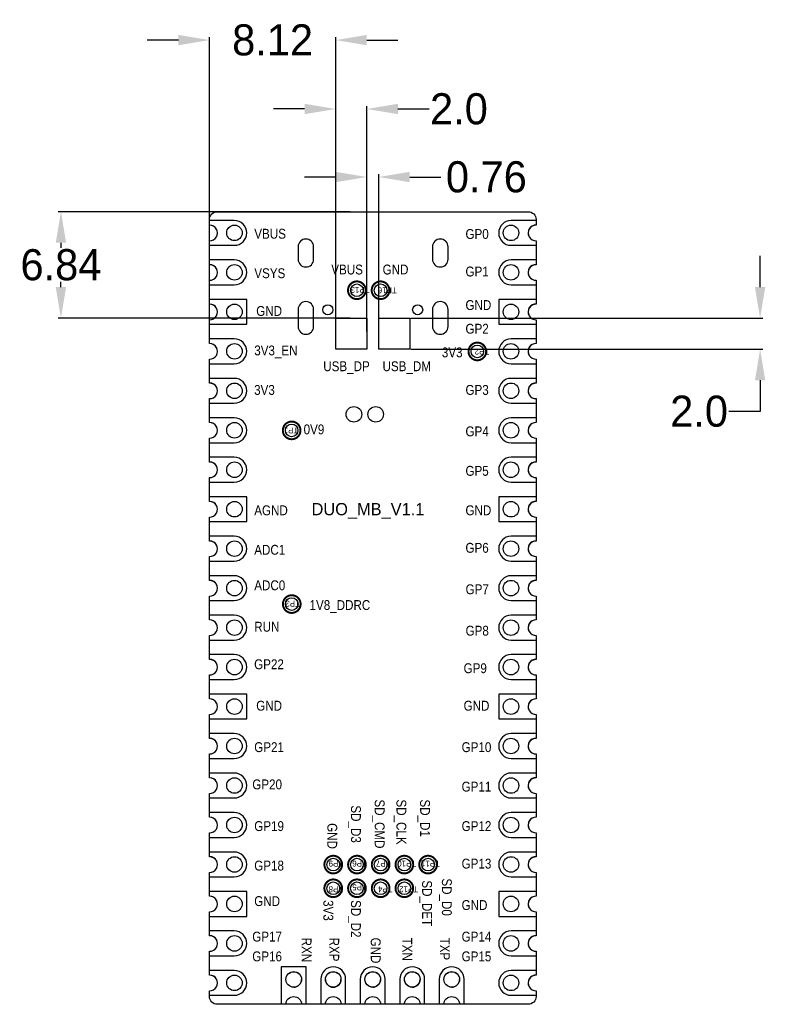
# Model space of a CAD drawing. Extents: x -90 to -42, y -87.3 to -23.9.
import ezdxf

# ---------------------------------------------------------------- set-up
doc = ezdxf.new("R2010")
doc.units = 0
doc.header["$MEASUREMENT"] = 0
doc.layers.get('0').update_dxf_attribs({"linetype": 'CONTINUOUS'})
doc.layers.get('Defpoints').update_dxf_attribs({"linetype": 'CONTINUOUS'})
for name, color, linetype in [('BG_OUTLINE', 254, 'CONTINUOUS'), ('BG_SILKSCREEN_BOTTOM', 30, 'CONTINUOUS'), ('PG_SILKSCREEN_BOTTOM', 143, 'CONTINUOUS'), ('PIN_BOTTOM', 1, 'CONTINUOUS'), ('RD_ASSEMBLY_BOTTOM', 6, 'CONTINUOUS')]:
    doc.layers.add(name, color=color, linetype=linetype)
doc.dimstyles.new('DUO标注', dxfattribs={"dimtxt": 2, "dimasz": 2, "dimexe": 0.18, "dimexo": 0.0625, "dimgap": 0.09, "dimtad": 0, "dimtih": 1, "dimtoh": 1, "dimdec": 4, "dimzin": 0, "dimdsep": 46, "dimtxsty": 'STANDARD', "dimcen": 0.09, "dimclre": 140, "dimadec": 0, "dimazin": 0, "dimtfac": 1, "dimtdec": 4, "dimtofl": 0, "dimtmove": 0, "dimatfit": 3, "dimfxl": 1, "dimtolj": 1, "dimtzin": 0, "dimarcsym": 0})

# ---------------------------------------------------------------- blocks, each defined once
blk = doc.blocks.new('*D11')
at = {"color": 0, "linetype": 'Continuous', "lineweight": -2, "transparency": 16777216}
for p, q in [((-71.655, -29.676), (-73.655, -29.676)), ((-65.655, -29.676), (-63.655, -29.676))]:
    blk.add_line(p, q, dxfattribs=at)
at = {"color": 140, "linetype": 'Continuous', "lineweight": -2, "transparency": 16777216}
for p, q in [((-69.655, -43.613), (-69.655, -29.496)), ((-67.655, -43.613), (-67.655, -29.496))]:
    blk.add_line(p, q, dxfattribs=at)
at = {"color": 0, "linetype": 'Continuous', "transparency": 16777216}
for points in [[(-71.655, -29.343), (-71.655, -30.009), (-69.655, -29.676)], [(-65.655, -29.343), (-65.655, -30.009), (-67.655, -29.676)]]:
    blk.add_solid(points, dxfattribs=at)
at = {"layer": 'Defpoints', "color": 0, "linetype": 'Continuous', "transparency": 16777216}
for p in [(-67.655, -29.676), (-69.655, -43.676), (-67.655, -43.676)]:
    blk.add_point(p, dxfattribs=at)
at = {"color": 0, "linetype": 'Continuous', "transparency": 16777216, "insert": (-61.731, -29.676), "char_height": 2, "width": 8.68667, "attachment_point": 5}
blk.add_mtext('\\A1;2.0', dxfattribs=at)
blk = doc.blocks.new('*D12')
at = {"color": 0, "linetype": 'Continuous', "lineweight": -2, "transparency": 16777216}
for p, q in [((-69.655, -34.053), (-71.655, -34.053)), ((-64.893, -34.053), (-62.893, -34.053))]:
    blk.add_line(p, q, dxfattribs=at)
at = {"color": 140, "linetype": 'Continuous', "lineweight": -2, "transparency": 16777216}
for p, q in [((-67.655, -43.993), (-67.655, -33.873)), ((-66.893, -43.993), (-66.893, -33.873))]:
    blk.add_line(p, q, dxfattribs=at)
at = {"color": 0, "linetype": 'Continuous', "transparency": 16777216}
for points in [[(-69.655, -33.72), (-69.655, -34.386), (-67.655, -34.053)], [(-64.893, -33.72), (-64.893, -34.386), (-66.893, -34.053)]]:
    blk.add_solid(points, dxfattribs=at)
at = {"layer": 'Defpoints', "color": 0, "linetype": 'Continuous', "transparency": 16777216}
for p in [(-66.893, -34.053), (-67.655, -44.055), (-66.893, -44.055)]:
    blk.add_point(p, dxfattribs=at)
at = {"color": 0, "linetype": 'Continuous', "transparency": 16777216, "insert": (-59.969, -34.053), "char_height": 2, "attachment_point": 5}
blk.add_mtext('\\A1;0.76', dxfattribs=at)
blk = doc.blocks.new('*D13')
at = {"color": 0, "linetype": 'Continuous', "lineweight": -2, "transparency": 16777216}
for p, q in [((-42.367, -41.134), (-42.367, -39.134)), ((-42.367, -47.134), (-42.367, -49.134)), ((-42.367, -49.134), (-44.367, -49.134))]:
    blk.add_line(p, q, dxfattribs=at)
at = {"color": 140, "linetype": 'Continuous', "lineweight": -2, "transparency": 16777216}
for p, q in [((-64.83, -43.134), (-42.187, -43.134)), ((-64.83, -45.134), (-42.187, -45.134))]:
    blk.add_line(p, q, dxfattribs=at)
at = {"color": 0, "linetype": 'Continuous', "transparency": 16777216}
for points in [[(-42.7, -41.134), (-42.033, -41.134), (-42.367, -43.134)], [(-42.7, -47.134), (-42.033, -47.134), (-42.367, -45.134)]]:
    blk.add_solid(points, dxfattribs=at)
at = {"layer": 'Defpoints', "color": 0, "linetype": 'Continuous', "transparency": 16777216}
for p in [(-64.893, -43.134), (-64.893, -45.134), (-42.367, -45.134)]:
    blk.add_point(p, dxfattribs=at)
at = {"color": 0, "linetype": 'Continuous', "transparency": 16777216, "insert": (-46.29, -49.134), "char_height": 2, "attachment_point": 5}
blk.add_mtext('\\A1;2.0', dxfattribs=at)
blk = doc.blocks.new('*D14')
at = {"color": 140, "linetype": 'Continuous', "lineweight": -2, "transparency": 16777216}
for p, q in [((-68.717, -36.286), (-87.503, -36.286)), ((-68.717, -43.134), (-87.503, -43.134))]:
    blk.add_line(p, q, dxfattribs=at)
at = {"color": 0, "linetype": 'Continuous', "lineweight": -2, "transparency": 16777216}
for p, q in [((-87.323, -38.286), (-87.323, -38.62)), ((-87.323, -41.134), (-87.323, -40.8))]:
    blk.add_line(p, q, dxfattribs=at)
at = {"color": 0, "linetype": 'Continuous', "transparency": 16777216}
for points in [[(-87.656, -38.286), (-86.99, -38.286), (-87.323, -36.286)], [(-87.656, -41.134), (-86.99, -41.134), (-87.323, -43.134)]]:
    blk.add_solid(points, dxfattribs=at)
at = {"layer": 'Defpoints', "color": 0, "linetype": 'Continuous', "transparency": 16777216}
for p in [(-87.323, -36.286), (-68.655, -36.286), (-68.655, -43.134)]:
    blk.add_point(p, dxfattribs=at)
at = {"color": 0, "linetype": 'Continuous', "transparency": 16777216, "insert": (-87.323, -39.71), "char_height": 2, "attachment_point": 5}
blk.add_mtext('\\A1;6.84', dxfattribs=at)
blk = doc.blocks.new('*D15')
at = {"color": 0, "linetype": 'Continuous', "lineweight": -2, "transparency": 16777216}
for p, q in [((-79.772, -25.242), (-81.772, -25.242)), ((-67.655, -25.242), (-65.655, -25.242))]:
    blk.add_line(p, q, dxfattribs=at)
at = {"color": 140, "linetype": 'Continuous', "lineweight": -2, "transparency": 16777216}
for p, q in [((-77.772, -44.072), (-77.772, -25.062)), ((-69.655, -44.072), (-69.655, -25.062))]:
    blk.add_line(p, q, dxfattribs=at)
at = {"color": 0, "linetype": 'Continuous', "transparency": 16777216}
for points in [[(-79.772, -24.909), (-79.772, -25.576), (-77.772, -25.242)], [(-67.655, -24.909), (-67.655, -25.576), (-69.655, -25.242)]]:
    blk.add_solid(points, dxfattribs=at)
at = {"layer": 'Defpoints', "color": 0, "linetype": 'Continuous', "transparency": 16777216}
for p in [(-77.772, -25.242), (-77.772, -44.134), (-69.655, -44.134)]:
    blk.add_point(p, dxfattribs=at)
at = {"color": 0, "linetype": 'Continuous', "transparency": 16777216, "insert": (-73.713, -25.242), "char_height": 2, "attachment_point": 5}
blk.add_mtext('\\A1;8.12', dxfattribs=at)

msp = doc.modelspace()

# ---------------------------------------------------------------- linework, layer by layer
at = {"layer": 'BG_OUTLINE'}
msp.add_lwpolyline([(-57.27203, -87.28567), (-64.23188, -87.28567), (-65.23188, -87.28567), (-66.77188, -87.28567), (-67.77188, -87.28567), (-69.31188, -87.28567), (-70.31188, -87.28567), (-77.27199, -87.28567, -0.414257), (-77.77186, -86.78555), (-77.77186, -86.41547, 1.020488), (-77.77186, -85.41572), (-77.77186, -83.87547, 1.020488), (-77.77186, -82.87572), (-77.77186, -81.33547, 1.020488), (-77.77186, -80.33572), (-77.77186, -78.79547, 1.020488), (-77.77186, -77.79572), (-77.77186, -76.25547, 1.020488), (-77.77186, -75.25572), (-77.77186, -73.71547, 1.020488), (-77.77186, -72.71572), (-77.77186, -71.17547, 1.020488), (-77.77186, -70.17572), (-77.77186, -68.63547, 1.020488), (-77.77186, -67.63572), (-77.77186, -66.09547, 1.020488), (-77.77186, -65.09572), (-77.77186, -63.55547, 1.020488), (-77.77186, -62.55572), (-77.77186, -61.01547, 1.020488), (-77.77186, -60.01572), (-77.77186, -58.47547, 1.020488), (-77.77186, -57.47572), (-77.77186, -55.93547, 1.020488), (-77.77186, -54.93572), (-77.77186, -53.39547, 1.020488), (-77.77186, -52.39572), (-77.77186, -50.85547, 1.020488), (-77.77186, -49.85572), (-77.77186, -48.31547, 1.020488), (-77.77186, -47.31572), (-77.77186, -45.77547, 1.020488), (-77.77186, -44.77572), (-77.77186, -43.23547, 1.020488), (-77.77186, -42.23572), (-77.77186, -40.69547, 1.020488), (-77.77186, -39.69572), (-77.77186, -38.15547, 1.020488), (-77.77186, -37.15572), (-77.77186, -36.78565, -0.414149), (-77.27199, -36.28577), (-57.27203, -36.28577, -0.414224), (-56.7719, -36.78565), (-56.7719, -37.15572, 1.020355), (-56.7719, -38.15547), (-56.7719, -39.69572, 1.020355), (-56.7719, -40.69547), (-56.7719, -42.23572, 1.020355), (-56.7719, -43.23547), (-56.7719, -44.77572, 1.020355), (-56.7719, -45.77547), (-56.7719, -47.31572, 1.020355), (-56.7719, -48.31547), (-56.7719, -49.85572, 1.020355), (-56.7719, -50.85547), (-56.7719, -52.39572, 1.020355), (-56.7719, -53.39547), (-56.7719, -54.93572, 1.020355), (-56.7719, -55.93547), (-56.7719, -57.47572, 1.020355), (-56.7719, -58.47547), (-56.7719, -60.01572, 1.020355), (-56.7719, -61.01547), (-56.7719, -62.55572, 1.020355), (-56.7719, -63.55547), (-56.7719, -65.09572, 1.020355), (-56.7719, -66.09547), (-56.7719, -67.63572, 1.020355), (-56.7719, -68.63547), (-56.7719, -70.17572, 1.020355), (-56.7719, -71.17547), (-56.7719, -72.71572, 1.020355), (-56.7719, -73.71547), (-56.7719, -75.25572, 1.020355), (-56.7719, -76.25547), (-56.7719, -77.79572, 1.020355), (-56.7719, -78.79547), (-56.7719, -80.33572, 1.020355), (-56.7719, -81.33547), (-56.7719, -82.87572, 1.020355), (-56.7719, -83.87547), (-56.7719, -85.41572, 1.020355), (-56.7719, -86.41547), (-56.7719, -86.78555, -0.414332)], format="xyb", close=True, dxfattribs=at)
for points in [[(-76.66543, -37.64848, -1), (-75.66518, -37.64848)], [(-58.88543, -37.64848, -1), (-57.88518, -37.64848)], [(-75.66518, -37.64848, -1), (-76.66543, -37.64848)], [(-57.88518, -37.64848, -1), (-58.88543, -37.64848)], [(-76.66543, -40.18848, -1), (-75.66518, -40.18848)], [(-58.88543, -40.18848, -1), (-57.88518, -40.18848)], [(-75.66518, -40.18848, -1), (-76.66543, -40.18848)], [(-57.88518, -40.18848, -1), (-58.88543, -40.18848)], [(-76.66543, -42.72848, -1), (-75.66518, -42.72848)], [(-58.88543, -42.72848, -1), (-57.88518, -42.72848)], [(-75.66518, -42.72848, -1), (-76.66543, -42.72848)], [(-57.88518, -42.72848, -1), (-58.88543, -42.72848)], [(-76.66543, -45.26848, -1), (-75.66518, -45.26848)], [(-58.88543, -45.26848, -1), (-57.88518, -45.26848)], [(-75.66518, -45.26848, -1), (-76.66543, -45.26848)], [(-57.88518, -45.26848, -1), (-58.88543, -45.26848)], [(-76.66543, -47.80848, -1), (-75.66518, -47.80848)], [(-58.88543, -47.80848, -1), (-57.88518, -47.80848)], [(-75.66518, -47.80848, -1), (-76.66543, -47.80848)], [(-57.88518, -47.80848, -1), (-58.88543, -47.80848)], [(-76.66543, -50.34848, -1), (-75.66518, -50.34848)], [(-58.88543, -50.34848, -1), (-57.88518, -50.34848)], [(-75.66518, -50.34848, -1), (-76.66543, -50.34848)], [(-57.88518, -50.34848, -1), (-58.88543, -50.34848)], [(-76.66543, -52.88848, -1), (-75.66518, -52.88848)], [(-58.88543, -52.88848, -1), (-57.88518, -52.88848)], [(-75.66518, -52.88848, -1), (-76.66543, -52.88848)], [(-57.88518, -52.88848, -1), (-58.88543, -52.88848)], [(-76.66543, -55.42848, -1), (-75.66518, -55.42848)], [(-58.88543, -55.42848, -1), (-57.88518, -55.42848)], [(-75.66518, -55.42848, -1), (-76.66543, -55.42848)], [(-57.88518, -55.42848, -1), (-58.88543, -55.42848)], [(-76.66543, -57.96848, -1), (-75.66518, -57.96848)], [(-58.88543, -57.96848, -1), (-57.88518, -57.96848)], [(-75.66518, -57.96848, -1), (-76.66543, -57.96848)], [(-57.88518, -57.96848, -1), (-58.88543, -57.96848)], [(-76.66543, -60.50848, -1), (-75.66518, -60.50848)], [(-58.88543, -60.50848, -1), (-57.88518, -60.50848)], [(-75.66518, -60.50848, -1), (-76.66543, -60.50848)], [(-57.88518, -60.50848, -1), (-58.88543, -60.50848)], [(-76.66543, -63.04848, -1), (-75.66518, -63.04848)], [(-58.88543, -63.04848, -1), (-57.88518, -63.04848)], [(-75.66518, -63.04848, -1), (-76.66543, -63.04848)], [(-57.88518, -63.04848, -1), (-58.88543, -63.04848)], [(-76.66543, -65.58848, -1), (-75.66518, -65.58848)], [(-58.88543, -65.58848, -1), (-57.88518, -65.58848)], [(-75.66518, -65.58848, -1), (-76.66543, -65.58848)], [(-57.88518, -65.58848, -1), (-58.88543, -65.58848)], [(-76.66543, -68.12848, -1), (-75.66518, -68.12848)], [(-58.88543, -68.12848, -1), (-57.88518, -68.12848)], [(-75.66518, -68.12848, -1), (-76.66543, -68.12848)], [(-57.88518, -68.12848, -1), (-58.88543, -68.12848)], [(-76.66543, -70.66848, -1), (-75.66518, -70.66848)], [(-58.88543, -70.66848, -1), (-57.88518, -70.66848)], [(-75.66518, -70.66848, -1), (-76.66543, -70.66848)], [(-57.88518, -70.66848, -1), (-58.88543, -70.66848)], [(-76.66543, -73.20848, -1), (-75.66518, -73.20848)], [(-58.88543, -73.20848, -1), (-57.88518, -73.20848)], [(-75.66518, -73.20848, -1), (-76.66543, -73.20848)], [(-57.88518, -73.20848, -1), (-58.88543, -73.20848)], [(-76.66543, -75.74848, -1), (-75.66518, -75.74848)], [(-58.88543, -75.74848, -1), (-57.88518, -75.74848)], [(-75.66518, -75.74848, -1), (-76.66543, -75.74848)], [(-57.88518, -75.74848, -1), (-58.88543, -75.74848)], [(-76.66543, -78.28848, -1), (-75.66518, -78.28848)], [(-58.88543, -78.28848, -1), (-57.88518, -78.28848)], [(-75.66518, -78.28848, -1), (-76.66543, -78.28848)], [(-57.88518, -78.28848, -1), (-58.88543, -78.28848)], [(-76.66543, -80.82848, -1), (-75.66518, -80.82848)], [(-58.88543, -80.82848, -1), (-57.88518, -80.82848)], [(-75.66518, -80.82848, -1), (-76.66543, -80.82848)], [(-57.88518, -80.82848, -1), (-58.88543, -80.82848)], [(-76.66543, -83.36848, -1), (-75.66518, -83.36848)], [(-58.88543, -83.36848, -1), (-57.88518, -83.36848)], [(-75.66518, -83.36848, -1), (-76.66543, -83.36848)], [(-57.88518, -83.36848, -1), (-58.88543, -83.36848)], [(-76.66543, -85.90848, -1), (-75.66518, -85.90848)], [(-72.85543, -85.67836, -0.999752), (-71.85518, -85.67836)], [(-70.31543, -85.67836, -0.999752), (-69.31518, -85.67836)], [(-67.77543, -85.67836, -0.999752), (-66.77518, -85.67836)], [(-65.23543, -85.67836, -0.999752), (-64.23518, -85.67836)], [(-62.69543, -85.67836, -0.999752), (-61.69518, -85.67836)], [(-58.88543, -85.90848, -1), (-57.88518, -85.90848)], [(-75.66518, -85.90848, -1), (-76.66543, -85.90848)], [(-72.35531, -86.18738, -0.414065), (-72.85543, -85.6875)], [(-72.35531, -86.18738, 0.414065), (-71.85518, -85.6875)], [(-69.31518, -85.67836, -1.000248), (-70.31543, -85.67836)], [(-70.31543, -85.6875, 0.414065), (-69.81531, -86.18738)], [(-69.81531, -86.18738, 0.414065), (-69.31518, -85.6875)], [(-66.77518, -85.67836, -1.000248), (-67.77543, -85.67836)], [(-67.27531, -86.18738, -0.414065), (-67.77543, -85.6875)], [(-67.27531, -86.18738, 0.414065), (-66.77518, -85.6875)], [(-64.23518, -85.67836, -1.000248), (-65.23543, -85.67836)], [(-64.73531, -86.18738, -0.414065), (-65.23543, -85.6875)], [(-64.73531, -86.18738, 0.414065), (-64.23518, -85.6875)], [(-62.19531, -86.18738, -0.414065), (-62.69543, -85.6875)], [(-62.19531, -86.18738, 0.414065), (-61.69518, -85.6875)], [(-57.88518, -85.90848, -1), (-58.88543, -85.90848)], [(-72.85543, -87.28745, -0.99998), (-71.85518, -87.28745)], [(-70.31543, -87.28745, -0.99998), (-69.31518, -87.28745)], [(-67.77543, -87.28745, -0.99998), (-66.77518, -87.28745)], [(-65.23543, -87.28745, -0.99998), (-64.23518, -87.28745)], [(-62.69543, -87.28745, -0.99998), (-61.69518, -87.28745)]]:
    msp.add_lwpolyline(points, format="xyb", dxfattribs=at)
at = {"layer": 'PG_SILKSCREEN_BOTTOM', "const_width": 0.127}
for points in [[(-67.72819, -41.34012, -1), (-68.86408, -41.34012, -1), (-67.72819, -41.34012)], [(-66.20419, -41.34012, -1), (-67.34008, -41.34012, -1), (-66.20419, -41.34012)], [(-59.98119, -45.27712, -1), (-61.11708, -45.27712, -1), (-59.98119, -45.27712)], [(-71.91944, -50.35712, -0.999911), (-73.05508, -50.35737, -1.000089), (-71.91944, -50.35712)], [(-71.91259, -61.53312, -1), (-73.04847, -61.53312, -1), (-71.91259, -61.53312)], [(-69.24559, -78.29712, -1), (-70.38147, -78.29712, -1), (-69.24559, -78.29712)], [(-67.72159, -78.29712, -1), (-68.85747, -78.29712, -1), (-67.72159, -78.29712)], [(-66.19759, -78.29712, -1), (-67.33347, -78.29712, -1), (-66.19759, -78.29712)], [(-64.67359, -78.29712, -1), (-65.80947, -78.29712, -1), (-64.67359, -78.29712)], [(-63.14959, -78.29712, -1), (-64.28547, -78.29712, -1), (-63.14959, -78.29712)], [(-69.24559, -79.82112, -1), (-70.38147, -79.82112, -1), (-69.24559, -79.82112)], [(-67.72159, -79.82112, -1), (-68.85747, -79.82112, -1), (-67.72159, -79.82112)], [(-66.19759, -79.82112, -1), (-67.33347, -79.82112, -1), (-66.19759, -79.82112)], [(-64.67359, -79.82112, -1), (-65.80947, -79.82112, -1), (-64.67359, -79.82112)]]:
    msp.add_lwpolyline(points, format="xyb", dxfattribs=at)
at = {"layer": 'PIN_BOTTOM'}
for points in [[(-77.77529, -38.44846), (-76.17534, -38.44846, 1), (-76.17534, -36.84851), (-77.77529, -36.84851)], [(-56.7719, -36.84852, 0.0010716), (-56.77533, -36.84851), (-58.37527, -36.84851, 1), (-58.37527, -38.44846), (-56.77533, -38.44846, 0.0010716), (-56.7719, -38.44845, 0.0010716)], [(-77.77529, -40.98846), (-76.17534, -40.98846, 1), (-76.17534, -39.38851), (-77.77529, -39.38851)], [(-56.7719, -39.38852, 0.0010716), (-56.77533, -39.38851), (-58.37527, -39.38851, 1), (-58.37527, -40.98846), (-56.77533, -40.98846, 0.0010716), (-56.7719, -40.98845, 0.0010716)], [(-77.77529, -46.06846), (-76.17534, -46.06846, 1), (-76.17534, -44.46851), (-77.77529, -44.46851)], [(-56.7719, -44.46852, 0.0010716), (-56.77533, -44.46851), (-58.37527, -44.46851, 1), (-58.37527, -46.06846), (-56.77533, -46.06846, 0.0010716), (-56.7719, -46.06845, 0.0010716)], [(-77.77529, -48.60846), (-76.17534, -48.60846, 1), (-76.17534, -47.00851), (-77.77529, -47.00851)], [(-56.7719, -47.00852, 0.0010716), (-56.77533, -47.00851), (-58.37527, -47.00851, 1), (-58.37527, -48.60846), (-56.77533, -48.60846, 0.0010716), (-56.7719, -48.60845, 0.0010716)], [(-77.77529, -51.14846), (-76.17534, -51.14846, 1), (-76.17534, -49.54851), (-77.77529, -49.54851)], [(-56.7719, -49.54852, 0.0010716), (-56.77533, -49.54851), (-58.37527, -49.54851, 1), (-58.37527, -51.14846), (-56.77533, -51.14846, 0.0010716), (-56.7719, -51.14845, 0.0010716)], [(-77.77529, -53.68846), (-76.17534, -53.68846, 1), (-76.17534, -52.08851), (-77.77529, -52.08851)], [(-56.7719, -52.08852, 0.0010716), (-56.77533, -52.08851), (-58.37527, -52.08851, 1), (-58.37527, -53.68846), (-56.77533, -53.68846, 0.0010716), (-56.7719, -53.68845, 0.0010716)], [(-77.77529, -58.76846), (-76.17534, -58.76846, 1), (-76.17534, -57.16851), (-77.77529, -57.16851)], [(-56.7719, -57.16852, 0.0010716), (-56.77533, -57.16851), (-58.37527, -57.16851, 1), (-58.37527, -58.76846), (-56.77533, -58.76846, 0.0010716), (-56.7719, -58.76845, 0.0010716)], [(-77.77529, -61.30846), (-76.17534, -61.30846, 1), (-76.17534, -59.70851), (-77.77529, -59.70851)], [(-56.7719, -59.70852, 0.0010716), (-56.77533, -59.70851), (-58.37527, -59.70851, 1), (-58.37527, -61.30846), (-56.77533, -61.30846, 0.0010716), (-56.7719, -61.30845, 0.0010716)], [(-77.77529, -63.84846), (-76.17534, -63.84846, 1), (-76.17534, -62.24851), (-77.77529, -62.24851)], [(-56.7719, -62.24852, 0.0010716), (-56.77533, -62.24851), (-58.37527, -62.24851, 1), (-58.37527, -63.84846), (-56.77533, -63.84846, 0.0010716), (-56.7719, -63.84845, 0.0010716)], [(-77.77529, -66.38846), (-76.17534, -66.38846, 1), (-76.17534, -64.78851), (-77.77529, -64.78851)], [(-56.7719, -64.78852, 0.0010716), (-56.77533, -64.78851), (-58.37527, -64.78851, 1), (-58.37527, -66.38846), (-56.77533, -66.38846, 0.0010716), (-56.7719, -66.38845, 0.0010716)], [(-77.77529, -71.46846), (-76.17534, -71.46846, 1), (-76.17534, -69.86851), (-77.77529, -69.86851)], [(-56.7719, -69.86852, 0.0010716), (-56.77533, -69.86851), (-58.37527, -69.86851, 1), (-58.37527, -71.46846), (-56.77533, -71.46846, 0.0010716), (-56.7719, -71.46845, 0.0010716)], [(-77.77529, -74.00846), (-76.17534, -74.00846, 1), (-76.17534, -72.40851), (-77.77529, -72.40851)], [(-56.7719, -72.40852, 0.0010716), (-56.77533, -72.40851), (-58.37527, -72.40851, 1), (-58.37527, -74.00846), (-56.77533, -74.00846, 0.0010716), (-56.7719, -74.00845, 0.0010716)], [(-77.77529, -76.54846), (-76.17534, -76.54846, 1), (-76.17534, -74.94851), (-77.77529, -74.94851)], [(-56.7719, -74.94852, 0.0010716), (-56.77533, -74.94851), (-58.37527, -74.94851, 1), (-58.37527, -76.54846), (-56.77533, -76.54846, 0.0010716), (-56.7719, -76.54845, 0.0010716)], [(-77.77529, -79.08846), (-76.17534, -79.08846, 1), (-76.17534, -77.48851), (-77.77529, -77.48851)], [(-56.7719, -77.48852, 0.0010716), (-56.77533, -77.48851), (-58.37527, -77.48851, 1), (-58.37527, -79.08846), (-56.77533, -79.08846, 0.0010716), (-56.7719, -79.08845, 0.0010716)], [(-77.77529, -84.16846), (-76.17534, -84.16846, 1), (-76.17534, -82.56851), (-77.77529, -82.56851)], [(-56.7719, -82.56852, 0.0010716), (-56.77533, -82.56851), (-58.37527, -82.56851, 1), (-58.37527, -84.16846), (-56.77533, -84.16846, 0.0010716), (-56.7719, -84.16845, 0.0010716)], [(-69.01537, -87.28567, 0.0022623), (-69.01533, -87.27843), (-69.01533, -85.67849, 1), (-70.61528, -85.67849), (-70.61528, -87.27843, 0.0022623), (-70.61525, -87.28567, 0.0022623)], [(-66.47537, -87.28567, 0.0022623), (-66.47533, -87.27843), (-66.47533, -85.67849, 1), (-68.07528, -85.67849), (-68.07528, -87.27843, 0.0022623), (-68.07525, -87.28567, 0.0022623)], [(-63.93537, -87.28567, 0.0022623), (-63.93533, -87.27843), (-63.93533, -85.67849, 1), (-65.53528, -85.67849), (-65.53528, -87.27843, 0.0022623), (-65.53525, -87.28567, 0.0022623)], [(-61.39537, -87.28567, 0.0022623), (-61.39533, -87.27843), (-61.39533, -85.67849, 1), (-62.99528, -85.67849), (-62.99528, -87.27843, 0.0022623), (-62.99525, -87.28567, 0.0022623)], [(-77.77529, -86.70846), (-76.17534, -86.70846, 1), (-76.17534, -85.10851), (-77.77529, -85.10851)], [(-56.7719, -85.10852, 0.0010716), (-56.77533, -85.10851), (-58.37527, -85.10851, 1), (-58.37527, -86.70846), (-56.77533, -86.70846, 0.0010716), (-56.7719, -86.70845, 0.0010716)]]:
    msp.add_lwpolyline(points, format="xyb", dxfattribs=at)
for points in [[(-71.07324, -39.34343), (-71.07324, -38.54333, 1), (-72.07324, -38.54333), (-72.07324, -39.34343, 1)], [(-62.43318, -39.34343), (-62.43318, -38.54333, 1), (-63.43318, -38.54333), (-63.43318, -39.34343, 1)], [(-71.07324, -43.67349), (-71.07324, -42.57342, 1), (-72.07324, -42.57342), (-72.07324, -43.67349, 1)], [(-62.43318, -43.67349), (-62.43318, -42.57342, 1), (-63.43318, -42.57342), (-63.43318, -43.67349, 1)]]:
    msp.add_lwpolyline(points, format="xyb", close=True, dxfattribs=at)
for points in [[(-77.77186, -43.52846), (-75.37537, -43.52846), (-75.37537, -41.92851), (-77.77186, -41.92851)], [(-56.7719, -41.92851), (-59.17525, -41.92851), (-59.17525, -43.52846), (-56.7719, -43.52846)], [(-77.77186, -56.22846), (-75.37537, -56.22846), (-75.37537, -54.62851), (-77.77186, -54.62851)], [(-56.7719, -54.62851), (-59.17525, -54.62851), (-59.17525, -56.22846), (-56.7719, -56.22846)], [(-77.77186, -68.92846), (-75.37537, -68.92846), (-75.37537, -67.32851), (-77.77186, -67.32851)], [(-56.7719, -67.32851), (-59.17525, -67.32851), (-59.17525, -68.92846), (-56.7719, -68.92846)], [(-77.77186, -81.63151), (-75.37537, -81.63151), (-75.37537, -80.03156), (-77.77186, -80.03156)], [(-56.7719, -80.03156), (-59.17525, -80.03156), (-59.17525, -81.63151), (-56.7719, -81.63151)], [(-71.55546, -87.28567), (-71.55546, -84.87851), (-73.15541, -84.87851), (-73.15541, -87.28567)]]:
    msp.add_lwpolyline(points, dxfattribs=at)
for points in [[(-67.65453, -43.13412), (-67.65453, -45.13412), (-69.65453, -45.13412), (-69.65453, -43.13412)], [(-64.89253, -43.13412), (-64.89253, -45.13412), (-66.89253, -45.13412), (-66.89253, -43.13412)]]:
    msp.add_lwpolyline(points, close=True, dxfattribs=at)
for centre, radius in [((-68.29613, -41.34012), 0.4064), ((-66.77213, -41.34012), 0.4064), ((-70.16532, -42.59336), 0.32499), ((-64.3853, -42.59336), 0.32499), ((-60.54913, -45.27712), 0.4064), ((-68.48333, -49.32461), 0.5), ((-67.08328, -49.32461), 0.5), ((-72.48713, -50.35712), 0.4064), ((-72.48053, -61.53312), 0.4064), ((-69.81353, -78.29712), 0.4064), ((-68.28953, -78.29712), 0.4064), ((-66.76553, -78.29712), 0.4064), ((-65.24153, -78.29712), 0.4064), ((-63.71753, -78.29712), 0.4064), ((-69.81353, -79.82112), 0.4064), ((-68.28953, -79.82112), 0.4064), ((-66.76553, -79.82112), 0.4064), ((-65.24153, -79.82112), 0.4064), ((-72.35531, -85.6875), 0.5), ((-69.81531, -85.6875), 0.5), ((-67.27531, -85.6875), 0.5), ((-64.73531, -85.6875), 0.5), ((-62.19531, -85.6875), 0.5)]:
    msp.add_circle(centre, radius, dxfattribs=at)
for centre, start, end in [((-77.76525, -37.64848), 25.7971883, 90.7567862), ((-56.78536, -37.64848), 88.4571789, 206.1129279), ((-77.76525, -40.18848), 25.7971883, 90.7567862), ((-56.78536, -40.18848), 88.4571789, 206.1129279), ((-77.76525, -42.72848), 25.7971883, 90.7567862), ((-56.78536, -42.72848), 88.4571789, 206.1129279), ((-77.76525, -45.26848), 25.7971883, 90.7567862), ((-56.78536, -45.26848), 88.4571789, 206.1129279), ((-77.76525, -47.80848), 25.7971883, 90.7567862), ((-56.78536, -47.80848), 88.4571789, 206.1129279), ((-77.76525, -50.34848), 25.7971883, 90.7567862), ((-56.78536, -50.34848), 88.4571789, 206.1129279), ((-77.76525, -52.88848), 25.7971883, 90.7567862), ((-56.78536, -52.88848), 88.4571789, 206.1129279), ((-77.76525, -55.42848), 25.7971883, 90.7567862), ((-56.78536, -55.42848), 88.4571789, 206.1129279), ((-77.76525, -57.96848), 25.7971883, 90.7567862), ((-56.78536, -57.96848), 88.4571789, 206.1129279), ((-77.76525, -60.50848), 25.7971883, 90.7567862), ((-56.78536, -60.50848), 88.4571789, 206.1129279), ((-77.76525, -63.04848), 25.7971883, 90.7567862), ((-56.78536, -63.04848), 88.4571789, 206.1129279), ((-77.76525, -65.58848), 25.7971883, 90.7567862), ((-56.78536, -65.58848), 88.4571789, 206.1129279), ((-77.76525, -68.12848), 25.7971883, 90.7567862), ((-56.78536, -68.12848), 88.4571789, 206.1129279), ((-77.76525, -70.66848), 25.7971883, 90.7567862), ((-56.78536, -70.66848), 88.4571789, 206.1129279), ((-77.76525, -73.20848), 25.7971883, 90.7567862), ((-56.78536, -73.20848), 88.4571789, 206.1129279), ((-77.76525, -75.74848), 25.7971883, 90.7567862), ((-56.78536, -75.74848), 88.4571789, 206.1129279), ((-56.78536, -75.74848), 88.4571789, 206.1129279), ((-77.76525, -78.28848), 25.7971883, 90.7567862), ((-56.78536, -78.28848), 88.4571789, 206.1129279), ((-56.78536, -78.28848), 88.4571789, 206.1129279), ((-77.76525, -80.82848), 25.7971883, 90.7567862), ((-56.78536, -80.82848), 88.4571789, 206.1129279), ((-56.78536, -80.82848), 88.4571789, 206.1129279), ((-77.76525, -83.36848), 25.7971883, 90.7567862), ((-56.78536, -83.36848), 88.4571789, 206.1129279), ((-56.78536, -83.36848), 88.4571789, 206.1129279), ((-77.76525, -85.90848), 25.7971883, 90.7567862), ((-56.78536, -85.90848), 88.4571789, 206.1129279)]:
    msp.add_arc(centre, 0.5, start, end, dxfattribs=at)

# ---------------------------------------------------------------- texts
at = {"layer": 'BG_SILKSCREEN_BOTTOM', "width": 0.88}
for s, p in [('VBUS', (-74.89048, -38.02085)), ('GP0', (-61.31113, -38.03812)), ('VSYS', (-74.89048, -40.56085)), ('VBUS', (-69.94053, -40.32412)), ('GND', (-66.63853, -40.32412)), ('GP1', (-61.31113, -40.45112)), ('GND', (-74.76653, -42.99112)), ('GND', (-61.31113, -42.61012)), ('GP2', (-61.31113, -44.13412)), ('3V3_EN', (-74.89353, -45.53112)), ('3V3', (-62.82853, -45.65812)), ('USB_DP', (-70.45513, -46.54712)), ('USB_DM', (-66.64513, -46.54712)), ('3V3', (-74.90013, -48.07112)), ('GP3', (-61.31113, -48.07112)), ('0V9', (-71.71853, -50.61112)), ('GP4', (-61.31113, -50.73812)), ('GP5', (-61.31113, -53.27812)), ('AGND', (-74.89353, -55.81812)), ('GND', (-61.31113, -55.81812)), ('GP6', (-61.31113, -58.23112)), ('ADC1', (-74.89353, -58.35812)), ('ADC0', (-74.89353, -60.64412)), ('GP7', (-61.30453, -60.89812)), ('1V8_DDRC', (-71.33753, -61.91412)), ('RUN', (-74.89353, -63.31112)), ('GP8', (-61.30453, -63.56512)), ('GP22', (-74.90013, -65.72412)), ('GP9', (-61.43153, -65.97812)), ('GND', (-74.76653, -68.39112)), ('GND', (-61.43153, -68.39112)), ('GP21', (-74.89353, -71.05812)), ('GP10', (-61.55853, -71.05812)), ('GP20', (-75.01748, -73.45385)), ('GP11', (-61.55853, -73.59812)), ('GP19', (-74.89353, -76.13812)), ('GP12', (-61.55853, -76.13812)), ('GP13', (-61.55853, -78.55112)), ('GP18', (-74.89353, -78.67812)), ('GND', (-74.89353, -80.96412)), ('GND', (-61.55853, -81.21812)), ('GP17', (-75.02053, -83.25012)), ('GP14', (-61.55853, -83.25012)), ('GP16', (-75.02053, -84.52012)), ('GP15', (-61.55853, -84.52012))]:
    msp.add_text(s, height=0.635, dxfattribs=at).set_placement(p)
at = {"layer": 'BG_SILKSCREEN_BOTTOM'}
msp.add_text('DUO_MB_V1.1', height=0.7874, dxfattribs=at).set_placement((-71.21053, -55.81812))
at = {"layer": 'BG_SILKSCREEN_BOTTOM', "width": 0.88}
for s, p in [('SD_D3', (-68.67053, -74.48712)), ('SD_CMD', (-67.14653, -74.10612)), ('SD_CLK', (-65.74953, -74.10612)), ('SD_D1', (-64.22553, -74.10612)), ('GND', (-70.19453, -75.63012)), ('SD_DET', (-64.09853, -79.31312)), ('SD_D0', (-62.82853, -79.18612)), ('3V3', (-70.44853, -80.58312)), ('SD_D2', (-68.67053, -80.58312)), ('RXN', (-71.84553, -82.99612)), ('RXP', (-70.06753, -82.99612)), ('GND', (-67.40053, -82.99612)), ('TXN', (-65.36853, -82.99612)), ('TXP', (-62.95553, -82.99612))]:
    msp.add_text(s, height=0.635, rotation=270, dxfattribs=at).set_placement(p)
at = {"layer": 'RD_ASSEMBLY_BOTTOM'}
for s, p in [('TP13', (-67.48105, -41.12574)), ('TP16', (-65.73353, -41.15622)), ('TP2', (-59.78231, -45.09322)), ('TP1', (-72.06321, -50.17322)), ('TP3', (-71.95729, -61.31976)), ('TP9', (-69.17853, -78.04312)), ('TP6', (-67.65453, -78.04312)), ('TP7', (-66.13053, -78.04312)), ('TP10', (-64.47953, -78.04312)), ('TP11', (-62.95553, -78.04312)), ('TP8', (-69.17853, -79.69412)), ('TP5', (-67.65453, -79.56712)), ('TP4', (-66.00353, -79.69412)), ('TP12', (-64.35253, -79.69412))]:
    msp.add_text(s, height=0.381, rotation=180, dxfattribs=at).set_placement(p)

# ---------------------------------------------------------------- dimensions: what is measured, and where the dimension line sits
at = {"color": 140, "linetype": 'Continuous'}
for base, p1, p2, text, picture, middle in [((-77.77186, -25.2424), (-69.65453, -44.13412), (-77.77186, -44.13412), '8.12', '*D15', (-73.71319, -25.2424)), ((-67.65453, -29.67595), (-69.65453, -43.67576), (-67.65453, -43.67576), '2.0', '*D11', (-61.7312, -29.67595)), ((-66.89253, -34.05309), (-67.65453, -44.05541), (-66.89253, -44.05541), '0.76', '*D12', (-59.9692, -34.05309))]:
    dim = msp.add_linear_dim(base=base, p1=p1, p2=p2, text=text, dimstyle='DUO标注', dxfattribs=at)
    dim.commit()
    dim.dimension.update_dxf_attribs({"geometry": picture, "text_midpoint": middle})
for base, p1, p2, text, picture, middle in [((-87.32313, -36.28577), (-68.65453, -43.13412), (-68.65453, -36.28577), '6.84', '*D14', (-87.32313, -39.70995)), ((-42.36661, -45.13412), (-64.89253, -43.13412), (-64.89253, -45.13412), '2.0', '*D13', (-46.28994, -49.13412))]:
    dim = msp.add_linear_dim(base=base, p1=p1, p2=p2, angle=90, text=text, dimstyle='DUO标注', dxfattribs=at)
    dim.commit()
    dim.dimension.update_dxf_attribs({"geometry": picture, "text_midpoint": middle})

doc.saveas('drawing.dxf')
